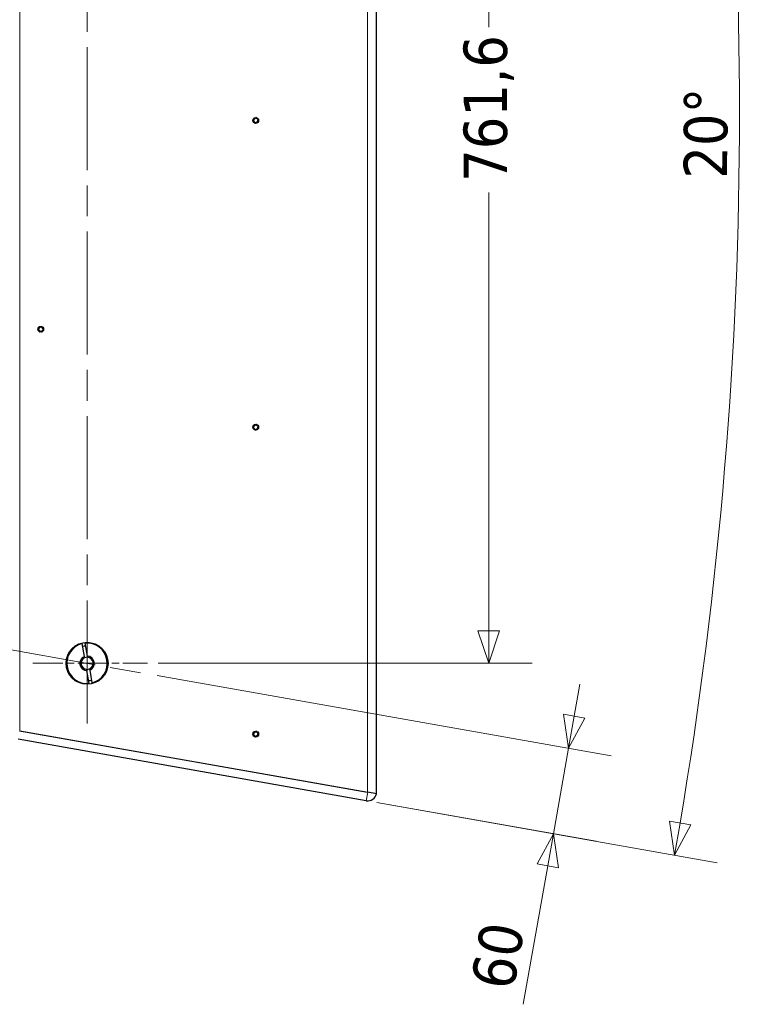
# Model space of a CAD drawing. Header units: millimetres. Extents: x 90 to 4365, y 90 to 3088.
# Tile 38 of 40: x 2731 to 3242, y 1603 to 2284. Entities that reach past the tile are written whole.
import ezdxf

# ---------------------------------------------------------------- set-up
doc = ezdxf.new("R2010")
doc.units = ezdxf.units.MM
doc.header["$LTSCALE"] = 15
doc.linetypes.add('CHAIN', pattern=[0.3543, 0.2362, -0.0295, 0.0591, -0.0295])
doc.linetypes.add('LONG_DASH_DOTTED', pattern=[0.3001, 0.2362, -0.0295, 0.0049, -0.0295])
for name, color, linetype, lineweight, true_color in [('Centro (ISO)', 7, 'Continuous', 15, 0x0080bf), ("Linea d'asse (ISO)", 7, 'LONG_DASH_DOTTED', 15, 0xff0080), ('Quota (ISO)', 7, 'Continuous', 15, 0x008000), ('Visibile sottile (ISO)', 9, 'Continuous', 18, 0x808080)]:
    doc.layers.add(name, color=color, linetype=linetype, lineweight=lineweight, true_color=true_color)
doc.layers.add('Visibile (ISO)', color=7, linetype='Continuous', lineweight=25)
doc.styles.add('Testo nota (ISO)', font='tahoma.ttf')
doc.dimstyles.new('Default (ISO)', dxfattribs={"dimscale": 15, "dimtxt": 2, "dimasz": 1.5, "dimexe": 2, "dimexo": 0.5, "dimgap": 0.5, "dimtad": 1, "dimtoh": 1, "dimrnd": 1e-08, "dimtxsty": 'Testo nota (ISO)', "dimblk": 'Filled-1', "dimcen": 0.09, "dimdle": 10, "dimclrd": 256, "dimclre": 256, "dimclrt": 256, "dimazin": 2, "dimtfac": 0.75, "dimtmove": 0, "dimatfit": 3, "dimfxl": 0, "dimtolj": 1, "dimtzin": 0, "dimlwd": -1, "dimlwe": -1, "dimarcsym": 0})

# ---------------------------------------------------------------- blocks, each defined once
blk = doc.blocks.new('Filled-1')
at = {"color": 0}
for p, q in [((0, 0), (-1, 0.333)), ((-1, 0.333), (-1, -0.333)), ((-1, 0), (0, 0)), ((-1, -0.333), (0, 0))]:
    blk.add_line(p, q, dxfattribs=at)
at = {"color": 0, "flags": 128}
blk.add_lwpolyline([(-1, -0.333), (0, 0), (-1, 0.333), (-1, -0.333)], dxfattribs=at)
at = {"color": 0}
blk.add_solid([(-1, -0.333), (0, 0), (-1, 0.333), (-1, -0.333)], dxfattribs=at)
blk = doc.blocks.new('*D15')
at = {"layer": 'Defpoints', "color": 0, "transparency": 16777216}
for p in [(2970.22, 2695.52), (3223.24, 2391.64), (271.97, 2219.75), (2970.22, 1743.97)]:
    blk.add_point(p, dxfattribs=at)
at = {"layer": 'Quota (ISO)', "transparency": 16777216}
for p, q in [((2977.6, 2696.82), (3212.87, 2738.31)), ((2977.6, 1742.67), (3212.87, 1701.19))]:
    blk.add_line(p, q, dxfattribs=at)
blk.add_arc((271.97, 2219.75), 2956.27, 350.43608, 9.56392, dxfattribs=at)
at = {"layer": 'Quota (ISO)', "transparency": 16777216, "xscale": 22.5, "yscale": 22.5, "zscale": 22.5}
for p, rotation in [((3183.32, 2733.1), 99.78196200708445), ((3183.32, 1706.4), 260.2180379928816)]:
    blk.add_blockref('Filled-1', p, dxfattribs=dict(at, rotation=rotation))
at = {"layer": 'Quota (ISO)', "transparency": 16777216, "insert": (3204.91, 2173.84), "char_height": 30, "attachment_point": 4, "rotation": 89.69154, "style": 'Testo nota (ISO)'}
blk.add_mtext('\\A1;20°', dxfattribs=at)
blk = doc.blocks.new('*D20')
at = {"layer": 'Defpoints', "color": 0, "transparency": 16777216}
for p in [(2818.22, 1831.7), (2970.22, 1743.97), (3099.54, 1721.17)]:
    blk.add_point(p, dxfattribs=at)
at = {"layer": 'Quota (ISO)', "transparency": 16777216}
for p, q in [((2825.61, 1830.4), (3139.51, 1775.05)), ((3113.87, 1802.42), (3117.78, 1824.57)), ((3109.96, 1780.26), (3099.54, 1721.17)), ((2977.6, 1742.67), (3129.09, 1715.96)), ((3095.64, 1699.01), (3078.76, 1603.33))]:
    blk.add_line(p, q, dxfattribs=at)
at = {"layer": 'Quota (ISO)', "transparency": 16777216, "xscale": 22.5, "yscale": 22.5, "zscale": 22.5}
for p, rotation in [((3109.96, 1780.26), 259.9999999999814), ((3099.54, 1721.17), 79.99999999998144)]:
    blk.add_blockref('Filled-1', p, dxfattribs=dict(at, rotation=rotation))
at = {"layer": 'Quota (ISO)', "transparency": 16777216, "insert": (3057.3, 1614.73), "char_height": 30, "attachment_point": 4, "rotation": 80, "style": 'Testo nota (ISO)'}
blk.add_mtext('\\A1;60', dxfattribs=at)
blk = doc.blocks.new('*D26')
at = {"layer": 'Defpoints', "color": 0, "transparency": 16777216}
for p in [(2818.86, 2600.56), (2818.86, 1838.94), (3054.87, 1838.94)]:
    blk.add_point(p, dxfattribs=at)
at = {"layer": 'Quota (ISO)', "transparency": 16777216}
for p, q in [((2826.36, 2600.56), (3084.87, 2600.56)), ((3054.87, 2578.06), (3054.87, 2278.41)), ((3054.87, 1861.44), (3054.87, 2164.16)), ((2826.36, 1838.94), (3084.87, 1838.94))]:
    blk.add_line(p, q, dxfattribs=at)
at = {"layer": 'Quota (ISO)', "transparency": 16777216, "xscale": 22.5, "yscale": 22.5, "zscale": 22.5}
for p, rotation in [((3054.87, 2600.56), 90), ((3054.87, 1838.94), 270)]:
    blk.add_blockref('Filled-1', p, dxfattribs=dict(at, rotation=rotation))
at = {"layer": 'Quota (ISO)', "transparency": 16777216, "insert": (3054.87, 2171.66), "char_height": 30, "attachment_point": 4, "rotation": 90, "style": 'Testo nota (ISO)'}
blk.add_mtext('\\A1;761,6', dxfattribs=at)

msp = doc.modelspace()

# ---------------------------------------------------------------- linework, layer by layer
at = {"layer": 'Centro (ISO)', "linetype": 'CHAIN', "ltscale": 5.866186}
msp.add_line((2739.669, 1838.939), (2818.857, 1838.939), dxfattribs=at)
at = {"layer": "Linea d'asse (ISO)", "linetype": 'CHAIN', "ltscale": 23.990969}
for p, q in [((2777.169, 1797.251), (2777.169, 2642.245)), ((2322.314, 1919.142), (2818.223, 1831.7))]:
    msp.add_line(p, q, dxfattribs=at)
at = {"layer": 'Visibile (ISO)'}
for p, q in [((2977.169, 1748.841), (2977.169, 2690.655)), ((2775.333, 1843.59), (2773.759, 1852.517)), ((2775.729, 1852.865), (2777.303, 1843.937)), ((2778.609, 1825.013), (2777.035, 1833.941)), ((2779.004, 1834.288), (2780.578, 1825.361)), ((2730.554, 1792.325), (2971.26, 1749.882)), ((2730.633, 1792.311), (2971.169, 1749.898)), ((2970.218, 1743.974), (2729.512, 1786.416)), ((2977.169, 1748.841), (2971.26, 1749.882))]:
    msp.add_line(p, q, dxfattribs=at)
for centre, radius in [((2893.794, 2214.069), 2), ((2745.169, 2069.748), 2), ((2893.794, 2002.069), 2), ((2777.169, 1838.939), 14.5), ((2893.794, 1790.069), 2)]:
    msp.add_circle(centre, radius, dxfattribs=at)
for centre, radius, start, end in [((2892.223, 2213.498), 0.279, 128.189793, 271.810207), ((2891.448, 2214.483), 0.975, 308.189685, 31.810315), ((2892.263, 2212.245), 0.975, 8.189793, 91.810207), ((2892.513, 2215.144), 0.279, 68.189685, 211.810315), ((2892.979, 2216.307), 0.975, 248.189685, 331.810315), ((2893.504, 2212.423), 0.279, 188.189685, 331.810315), ((2894.608, 2211.831), 0.975, 68.189685, 151.810315), ((2894.084, 2215.715), 0.279, 8.189685, 151.810315), ((2895.325, 2215.894), 0.975, 188.189685, 271.810315), ((2895.074, 2212.995), 0.279, 248.189685, 31.810315), ((2896.139, 2213.656), 0.975, 128.189685, 211.810315), ((2895.364, 2214.641), 0.279, 308.189685, 91.810315), ((2743.497, 2069.748), 0.279, 108.189793, 251.810207), ((2743.106, 2070.939), 0.975, 288.189685, 11.810315), ((2743.106, 2068.557), 0.975, 348.189793, 71.810207), ((2744.333, 2071.195), 0.279, 48.189685, 191.810315), ((2744.333, 2068.3), 0.279, 168.189685, 311.810315), ((2745.169, 2072.13), 0.975, 228.189685, 311.810315), ((2745.169, 2067.366), 0.975, 48.189685, 131.810315), ((2746.004, 2071.195), 0.279, 348.189685, 131.810315), ((2746.004, 2068.3), 0.279, 228.189685, 11.810315), ((2747.232, 2070.939), 0.975, 168.189685, 251.810315), ((2747.232, 2068.557), 0.975, 108.189685, 191.810315), ((2746.84, 2069.748), 0.279, 288.189685, 71.810315), ((2892.223, 2001.498), 0.279, 128.189793, 271.810207), ((2891.448, 2002.483), 0.975, 308.189685, 31.810315), ((2892.263, 2000.245), 0.975, 8.189793, 91.810207), ((2892.513, 2003.144), 0.279, 68.189685, 211.810315), ((2892.979, 2004.307), 0.975, 248.189685, 331.810315), ((2893.504, 2000.423), 0.279, 188.189685, 331.810315), ((2894.608, 1999.831), 0.975, 68.189685, 151.810315), ((2894.084, 2003.715), 0.279, 8.189685, 151.810315), ((2895.325, 2003.894), 0.975, 188.189685, 271.810315), ((2895.074, 2000.995), 0.279, 248.189685, 31.810315), ((2896.139, 2001.656), 0.975, 128.189685, 211.810315), ((2895.364, 2002.641), 0.279, 308.189685, 91.810315), ((2777.169, 1838.939), 14, 104.096044, 275.903956), ((2777.169, 1838.939), 12, 95.219808, 104.780192), ((2777.169, 1838.939), 14, 284.096044, 95.903956), ((2777.169, 1838.939), 5, 291.536959, 88.463041), ((2777.169, 1838.939), 5, 111.536959, 268.463041), ((2777.169, 1838.939), 4.188, 113.814396, 266.185604), ((2777.169, 1838.939), 4.188, 86.185604, 113.814396), ((2777.169, 1838.939), 4.188, 293.814396, 86.185604), ((2777.169, 1838.939), 4.188, 266.185604, 293.814396), ((2777.169, 1838.939), 12, 275.219808, 284.780192), ((2892.223, 1789.498), 0.279, 128.189793, 271.810207), ((2891.448, 1790.483), 0.975, 308.189685, 31.810315), ((2892.513, 1791.144), 0.279, 68.189685, 211.810315), ((2892.979, 1792.307), 0.975, 248.189685, 331.810315), ((2894.084, 1791.715), 0.279, 8.189685, 151.810315), ((2895.325, 1791.894), 0.975, 188.189685, 271.810315), ((2896.139, 1789.656), 0.975, 128.189685, 211.810315), ((2895.364, 1790.641), 0.279, 308.189685, 91.810315), ((2892.263, 1788.245), 0.975, 8.189793, 91.810207), ((2893.504, 1788.423), 0.279, 188.189685, 331.810315), ((2894.608, 1787.831), 0.975, 68.189685, 151.810315), ((2895.074, 1788.995), 0.279, 248.189685, 31.810315), ((2971.26, 1749.882), 6, 260, 350)]:
    msp.add_arc(centre, radius, start, end, dxfattribs=at)
for points, knots in [([(2892.068, 2213.695), (2892.041, 2213.675), (2892.019, 2213.648), (2891.986, 2213.591), (2891.975, 2213.555), (2891.968, 2213.482), (2891.973, 2213.445), (2891.998, 2213.378), (2892.018, 2213.345), (2892.07, 2213.293), (2892.102, 2213.274), (2892.164, 2213.251), (2892.198, 2213.245), (2892.231, 2213.246)], [0.085145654, 0.085145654, 0.085145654, 0.085145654, 0.095628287, 0.095628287, 0.106325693, 0.106325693, 0.117023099, 0.117023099, 0.127720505, 0.127720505, 0.138417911, 0.138417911, 0.148900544, 0.148900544, 0.148900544, 0.148900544]), ([(2892.3, 2215.011), (2892.335, 2214.955), (2892.364, 2214.896), (2892.417, 2214.761), (2892.439, 2214.673), (2892.458, 2214.49), (2892.454, 2214.395), (2892.423, 2214.221), (2892.395, 2214.131), (2892.314, 2213.965), (2892.263, 2213.89), (2892.168, 2213.781), (2892.12, 2213.735), (2892.068, 2213.695)], [0.45465579, 0.45465579, 0.45465579, 0.45465579, 0.4751446, 0.4751446, 0.5015906, 0.5015906, 0.52803661, 0.52803661, 0.55448261, 0.55448261, 0.58092861, 0.58092861, 0.60141741, 0.60141741, 0.60141741, 0.60141741]), ([(2892.231, 2213.246), (2892.297, 2213.249), (2892.363, 2213.245), (2892.506, 2213.222), (2892.594, 2213.198), (2892.762, 2213.123), (2892.842, 2213.072), (2892.977, 2212.958), (2893.041, 2212.888), (2893.144, 2212.736), (2893.184, 2212.654), (2893.231, 2212.517), (2893.246, 2212.453), (2893.255, 2212.387)], [0.45465696, 0.45465696, 0.45465696, 0.45465696, 0.47514564, 0.47514564, 0.50159168, 0.50159168, 0.52803773, 0.52803773, 0.55448378, 0.55448378, 0.58092983, 0.58092983, 0.6014185, 0.6014185, 0.6014185, 0.6014185]), ([(2892.607, 2215.377), (2892.576, 2215.39), (2892.542, 2215.396), (2892.476, 2215.395), (2892.439, 2215.388), (2892.373, 2215.357), (2892.343, 2215.333), (2892.297, 2215.279), (2892.279, 2215.245), (2892.26, 2215.174), (2892.259, 2215.137), (2892.27, 2215.072), (2892.282, 2215.039), (2892.3, 2215.011)], [0.085145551, 0.085145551, 0.085145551, 0.085145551, 0.095628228, 0.095628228, 0.106325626, 0.106325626, 0.117023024, 0.117023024, 0.127720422, 0.127720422, 0.13841782, 0.13841782, 0.148900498, 0.148900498, 0.148900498, 0.148900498]), ([(2893.863, 2215.834), (2893.832, 2215.776), (2893.795, 2215.721), (2893.704, 2215.608), (2893.639, 2215.544), (2893.49, 2215.436), (2893.406, 2215.392), (2893.24, 2215.332), (2893.148, 2215.312), (2892.964, 2215.298), (2892.873, 2215.305), (2892.731, 2215.333), (2892.668, 2215.352), (2892.607, 2215.377)], [0.45465579, 0.45465579, 0.45465579, 0.45465579, 0.4751446, 0.4751446, 0.5015906, 0.5015906, 0.52803661, 0.52803661, 0.55448261, 0.55448261, 0.58092861, 0.58092861, 0.60141742, 0.60141742, 0.60141742, 0.60141742]), ([(2893.255, 2212.387), (2893.259, 2212.354), (2893.271, 2212.322), (2893.304, 2212.265), (2893.329, 2212.237), (2893.389, 2212.195), (2893.425, 2212.18), (2893.495, 2212.168), (2893.533, 2212.169), (2893.604, 2212.189), (2893.636, 2212.206), (2893.688, 2212.248), (2893.71, 2212.275), (2893.725, 2212.304)], [0.085145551, 0.085145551, 0.085145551, 0.085145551, 0.095628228, 0.095628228, 0.106325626, 0.106325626, 0.117023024, 0.117023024, 0.127720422, 0.127720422, 0.13841782, 0.13841782, 0.148900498, 0.148900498, 0.148900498, 0.148900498]), ([(2893.725, 2212.304), (2893.756, 2212.363), (2893.792, 2212.418), (2893.883, 2212.531), (2893.948, 2212.594), (2894.097, 2212.702), (2894.182, 2212.746), (2894.347, 2212.806), (2894.44, 2212.827), (2894.623, 2212.84), (2894.714, 2212.833), (2894.857, 2212.805), (2894.92, 2212.786), (2894.981, 2212.761)], [0.45465579, 0.45465579, 0.45465579, 0.45465579, 0.4751446, 0.4751446, 0.5015906, 0.5015906, 0.52803661, 0.52803661, 0.55448261, 0.55448261, 0.58092861, 0.58092861, 0.60141742, 0.60141742, 0.60141742, 0.60141742]), ([(2894.333, 2215.751), (2894.328, 2215.784), (2894.317, 2215.817), (2894.283, 2215.874), (2894.258, 2215.901), (2894.198, 2215.944), (2894.163, 2215.958), (2894.093, 2215.97), (2894.055, 2215.969), (2893.984, 2215.95), (2893.951, 2215.932), (2893.9, 2215.89), (2893.878, 2215.864), (2893.863, 2215.834)], [0.085145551, 0.085145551, 0.085145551, 0.085145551, 0.095628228, 0.095628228, 0.106325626, 0.106325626, 0.117023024, 0.117023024, 0.127720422, 0.127720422, 0.13841782, 0.13841782, 0.148900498, 0.148900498, 0.148900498, 0.148900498]), ([(2895.356, 2214.892), (2895.291, 2214.889), (2895.225, 2214.893), (2895.082, 2214.916), (2894.994, 2214.941), (2894.826, 2215.016), (2894.746, 2215.067), (2894.611, 2215.18), (2894.547, 2215.25), (2894.443, 2215.402), (2894.404, 2215.485), (2894.357, 2215.622), (2894.342, 2215.686), (2894.333, 2215.751)], [0.45465579, 0.45465579, 0.45465579, 0.45465579, 0.4751446, 0.4751446, 0.5015906, 0.5015906, 0.52803661, 0.52803661, 0.55448261, 0.55448261, 0.58092861, 0.58092861, 0.60141742, 0.60141742, 0.60141742, 0.60141742]), ([(2894.981, 2212.761), (2895.012, 2212.749), (2895.046, 2212.742), (2895.112, 2212.743), (2895.148, 2212.751), (2895.215, 2212.782), (2895.245, 2212.805), (2895.291, 2212.86), (2895.309, 2212.893), (2895.327, 2212.964), (2895.329, 2213.001), (2895.318, 2213.067), (2895.306, 2213.099), (2895.288, 2213.127)], [0.085145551, 0.085145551, 0.085145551, 0.085145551, 0.095628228, 0.095628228, 0.106325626, 0.106325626, 0.117023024, 0.117023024, 0.127720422, 0.127720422, 0.13841782, 0.13841782, 0.148900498, 0.148900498, 0.148900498, 0.148900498]), ([(2895.288, 2213.127), (2895.253, 2213.183), (2895.223, 2213.242), (2895.171, 2213.377), (2895.148, 2213.466), (2895.13, 2213.649), (2895.134, 2213.743), (2895.164, 2213.917), (2895.193, 2214.008), (2895.273, 2214.173), (2895.325, 2214.248), (2895.42, 2214.358), (2895.468, 2214.403), (2895.52, 2214.443)], [0.45465579, 0.45465579, 0.45465579, 0.45465579, 0.4751446, 0.4751446, 0.5015906, 0.5015906, 0.52803661, 0.52803661, 0.55448261, 0.55448261, 0.58092861, 0.58092861, 0.60141742, 0.60141742, 0.60141742, 0.60141742]), ([(2895.52, 2214.443), (2895.546, 2214.464), (2895.569, 2214.49), (2895.601, 2214.548), (2895.613, 2214.583), (2895.619, 2214.656), (2895.614, 2214.694), (2895.59, 2214.761), (2895.569, 2214.793), (2895.517, 2214.845), (2895.486, 2214.864), (2895.424, 2214.888), (2895.39, 2214.893), (2895.356, 2214.892)], [0.085145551, 0.085145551, 0.085145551, 0.085145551, 0.095628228, 0.095628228, 0.106325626, 0.106325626, 0.117023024, 0.117023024, 0.127720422, 0.127720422, 0.13841782, 0.13841782, 0.148900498, 0.148900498, 0.148900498, 0.148900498]), ([(2743.419, 2069.987), (2743.387, 2069.977), (2743.357, 2069.96), (2743.307, 2069.917), (2743.284, 2069.887), (2743.253, 2069.821), (2743.245, 2069.784), (2743.245, 2069.712), (2743.253, 2069.675), (2743.284, 2069.609), (2743.307, 2069.579), (2743.357, 2069.536), (2743.387, 2069.519), (2743.419, 2069.509)], [0.085145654, 0.085145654, 0.085145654, 0.085145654, 0.095628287, 0.095628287, 0.106325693, 0.106325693, 0.117023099, 0.117023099, 0.127720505, 0.127720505, 0.138417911, 0.138417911, 0.148900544, 0.148900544, 0.148900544, 0.148900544]), ([(2744.087, 2071.144), (2744.101, 2071.08), (2744.109, 2071.014), (2744.111, 2070.869), (2744.102, 2070.778), (2744.057, 2070.6), (2744.021, 2070.512), (2743.933, 2070.36), (2743.875, 2070.284), (2743.743, 2070.156), (2743.669, 2070.103), (2743.542, 2070.033), (2743.482, 2070.007), (2743.419, 2069.987)], [0.45465579, 0.45465579, 0.45465579, 0.45465579, 0.4751446, 0.4751446, 0.5015906, 0.5015906, 0.52803661, 0.52803661, 0.55448261, 0.55448261, 0.58092861, 0.58092861, 0.60141741, 0.60141741, 0.60141741, 0.60141741]), ([(2743.419, 2069.509), (2743.482, 2069.489), (2743.542, 2069.463), (2743.669, 2069.393), (2743.743, 2069.34), (2743.875, 2069.211), (2743.933, 2069.136), (2744.021, 2068.984), (2744.057, 2068.896), (2744.102, 2068.717), (2744.111, 2068.627), (2744.109, 2068.482), (2744.101, 2068.416), (2744.087, 2068.352)], [0.45465696, 0.45465696, 0.45465696, 0.45465696, 0.47514564, 0.47514564, 0.50159168, 0.50159168, 0.52803773, 0.52803773, 0.55448378, 0.55448378, 0.58092983, 0.58092983, 0.6014185, 0.6014185, 0.6014185, 0.6014185]), ([(2744.501, 2071.383), (2744.476, 2071.405), (2744.446, 2071.423), (2744.384, 2071.445), (2744.347, 2071.45), (2744.274, 2071.444), (2744.238, 2071.432), (2744.176, 2071.397), (2744.148, 2071.371), (2744.105, 2071.311), (2744.092, 2071.276), (2744.08, 2071.211), (2744.08, 2071.177), (2744.087, 2071.144)], [0.085145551, 0.085145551, 0.085145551, 0.085145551, 0.095628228, 0.095628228, 0.106325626, 0.106325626, 0.117023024, 0.117023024, 0.127720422, 0.127720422, 0.13841782, 0.13841782, 0.148900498, 0.148900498, 0.148900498, 0.148900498]), ([(2744.087, 2068.352), (2744.08, 2068.319), (2744.08, 2068.285), (2744.092, 2068.22), (2744.105, 2068.185), (2744.148, 2068.125), (2744.176, 2068.099), (2744.238, 2068.064), (2744.274, 2068.052), (2744.347, 2068.046), (2744.384, 2068.051), (2744.446, 2068.073), (2744.476, 2068.091), (2744.501, 2068.113)], [0.085145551, 0.085145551, 0.085145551, 0.085145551, 0.095628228, 0.095628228, 0.106325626, 0.106325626, 0.117023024, 0.117023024, 0.127720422, 0.127720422, 0.13841782, 0.13841782, 0.148900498, 0.148900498, 0.148900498, 0.148900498]), ([(2745.837, 2071.383), (2745.788, 2071.338), (2745.735, 2071.299), (2745.611, 2071.224), (2745.528, 2071.187), (2745.351, 2071.137), (2745.257, 2071.124), (2745.081, 2071.124), (2744.987, 2071.137), (2744.81, 2071.187), (2744.727, 2071.224), (2744.602, 2071.299), (2744.549, 2071.338), (2744.501, 2071.383)], [0.45465579, 0.45465579, 0.45465579, 0.45465579, 0.4751446, 0.4751446, 0.5015906, 0.5015906, 0.52803661, 0.52803661, 0.55448261, 0.55448261, 0.58092861, 0.58092861, 0.60141742, 0.60141742, 0.60141742, 0.60141742]), ([(2744.501, 2068.113), (2744.549, 2068.157), (2744.602, 2068.197), (2744.727, 2068.272), (2744.81, 2068.309), (2744.987, 2068.359), (2745.081, 2068.372), (2745.257, 2068.372), (2745.351, 2068.359), (2745.528, 2068.309), (2745.611, 2068.272), (2745.735, 2068.197), (2745.788, 2068.157), (2745.837, 2068.113)], [0.45465579, 0.45465579, 0.45465579, 0.45465579, 0.4751446, 0.4751446, 0.5015906, 0.5015906, 0.52803661, 0.52803661, 0.55448261, 0.55448261, 0.58092861, 0.58092861, 0.60141742, 0.60141742, 0.60141742, 0.60141742]), ([(2746.25, 2071.144), (2746.258, 2071.177), (2746.258, 2071.211), (2746.246, 2071.276), (2746.232, 2071.311), (2746.19, 2071.371), (2746.162, 2071.397), (2746.1, 2071.432), (2746.064, 2071.444), (2745.991, 2071.45), (2745.954, 2071.445), (2745.891, 2071.423), (2745.862, 2071.405), (2745.837, 2071.383)], [0.085145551, 0.085145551, 0.085145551, 0.085145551, 0.095628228, 0.095628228, 0.106325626, 0.106325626, 0.117023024, 0.117023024, 0.127720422, 0.127720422, 0.13841782, 0.13841782, 0.148900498, 0.148900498, 0.148900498, 0.148900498]), ([(2745.837, 2068.113), (2745.862, 2068.091), (2745.891, 2068.073), (2745.954, 2068.051), (2745.991, 2068.046), (2746.064, 2068.052), (2746.1, 2068.064), (2746.162, 2068.099), (2746.19, 2068.125), (2746.232, 2068.185), (2746.246, 2068.22), (2746.258, 2068.285), (2746.258, 2068.319), (2746.25, 2068.352)], [0.085145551, 0.085145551, 0.085145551, 0.085145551, 0.095628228, 0.095628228, 0.106325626, 0.106325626, 0.117023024, 0.117023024, 0.127720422, 0.127720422, 0.13841782, 0.13841782, 0.148900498, 0.148900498, 0.148900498, 0.148900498]), ([(2746.919, 2069.987), (2746.856, 2070.007), (2746.795, 2070.033), (2746.669, 2070.103), (2746.594, 2070.156), (2746.462, 2070.284), (2746.404, 2070.36), (2746.316, 2070.512), (2746.28, 2070.6), (2746.235, 2070.778), (2746.226, 2070.869), (2746.229, 2071.014), (2746.236, 2071.08), (2746.25, 2071.144)], [0.45465579, 0.45465579, 0.45465579, 0.45465579, 0.4751446, 0.4751446, 0.5015906, 0.5015906, 0.52803661, 0.52803661, 0.55448261, 0.55448261, 0.58092861, 0.58092861, 0.60141742, 0.60141742, 0.60141742, 0.60141742]), ([(2746.25, 2068.352), (2746.236, 2068.416), (2746.229, 2068.482), (2746.226, 2068.627), (2746.235, 2068.717), (2746.28, 2068.896), (2746.316, 2068.984), (2746.404, 2069.136), (2746.462, 2069.211), (2746.594, 2069.34), (2746.669, 2069.393), (2746.795, 2069.463), (2746.856, 2069.489), (2746.919, 2069.509)], [0.45465579, 0.45465579, 0.45465579, 0.45465579, 0.4751446, 0.4751446, 0.5015906, 0.5015906, 0.52803661, 0.52803661, 0.55448261, 0.55448261, 0.58092861, 0.58092861, 0.60141742, 0.60141742, 0.60141742, 0.60141742]), ([(2746.919, 2069.509), (2746.95, 2069.519), (2746.981, 2069.536), (2747.031, 2069.579), (2747.054, 2069.609), (2747.085, 2069.675), (2747.093, 2069.712), (2747.093, 2069.784), (2747.085, 2069.821), (2747.054, 2069.887), (2747.031, 2069.917), (2746.981, 2069.96), (2746.95, 2069.977), (2746.919, 2069.987)], [0.085145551, 0.085145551, 0.085145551, 0.085145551, 0.095628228, 0.095628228, 0.106325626, 0.106325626, 0.117023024, 0.117023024, 0.127720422, 0.127720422, 0.13841782, 0.13841782, 0.148900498, 0.148900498, 0.148900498, 0.148900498]), ([(2892.068, 2001.695), (2892.041, 2001.675), (2892.019, 2001.648), (2891.986, 2001.591), (2891.975, 2001.555), (2891.968, 2001.482), (2891.973, 2001.445), (2891.998, 2001.378), (2892.018, 2001.345), (2892.07, 2001.293), (2892.102, 2001.274), (2892.164, 2001.251), (2892.198, 2001.245), (2892.231, 2001.246)], [0.085145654, 0.085145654, 0.085145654, 0.085145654, 0.095628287, 0.095628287, 0.106325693, 0.106325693, 0.117023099, 0.117023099, 0.127720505, 0.127720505, 0.138417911, 0.138417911, 0.148900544, 0.148900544, 0.148900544, 0.148900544]), ([(2892.3, 2003.011), (2892.335, 2002.955), (2892.364, 2002.896), (2892.417, 2002.761), (2892.439, 2002.673), (2892.458, 2002.49), (2892.454, 2002.395), (2892.423, 2002.221), (2892.395, 2002.131), (2892.314, 2001.965), (2892.263, 2001.89), (2892.168, 2001.781), (2892.12, 2001.735), (2892.068, 2001.695)], [0.45465579, 0.45465579, 0.45465579, 0.45465579, 0.4751446, 0.4751446, 0.5015906, 0.5015906, 0.52803661, 0.52803661, 0.55448261, 0.55448261, 0.58092861, 0.58092861, 0.60141741, 0.60141741, 0.60141741, 0.60141741]), ([(2892.231, 2001.246), (2892.297, 2001.249), (2892.363, 2001.245), (2892.506, 2001.222), (2892.594, 2001.198), (2892.762, 2001.123), (2892.842, 2001.072), (2892.977, 2000.958), (2893.041, 2000.888), (2893.144, 2000.736), (2893.184, 2000.654), (2893.231, 2000.517), (2893.246, 2000.453), (2893.255, 2000.387)], [0.45465696, 0.45465696, 0.45465696, 0.45465696, 0.47514564, 0.47514564, 0.50159168, 0.50159168, 0.52803773, 0.52803773, 0.55448378, 0.55448378, 0.58092983, 0.58092983, 0.6014185, 0.6014185, 0.6014185, 0.6014185]), ([(2892.607, 2003.377), (2892.576, 2003.39), (2892.542, 2003.396), (2892.476, 2003.395), (2892.439, 2003.388), (2892.373, 2003.357), (2892.343, 2003.333), (2892.297, 2003.279), (2892.279, 2003.245), (2892.26, 2003.174), (2892.259, 2003.137), (2892.27, 2003.072), (2892.282, 2003.039), (2892.3, 2003.011)], [0.085145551, 0.085145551, 0.085145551, 0.085145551, 0.095628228, 0.095628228, 0.106325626, 0.106325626, 0.117023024, 0.117023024, 0.127720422, 0.127720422, 0.13841782, 0.13841782, 0.148900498, 0.148900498, 0.148900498, 0.148900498]), ([(2893.863, 2003.834), (2893.832, 2003.776), (2893.795, 2003.721), (2893.704, 2003.608), (2893.639, 2003.544), (2893.49, 2003.436), (2893.406, 2003.392), (2893.24, 2003.332), (2893.148, 2003.312), (2892.964, 2003.298), (2892.873, 2003.305), (2892.731, 2003.333), (2892.668, 2003.352), (2892.607, 2003.377)], [0.45465579, 0.45465579, 0.45465579, 0.45465579, 0.4751446, 0.4751446, 0.5015906, 0.5015906, 0.52803661, 0.52803661, 0.55448261, 0.55448261, 0.58092861, 0.58092861, 0.60141742, 0.60141742, 0.60141742, 0.60141742]), ([(2893.255, 2000.387), (2893.259, 2000.354), (2893.271, 2000.322), (2893.304, 2000.265), (2893.329, 2000.237), (2893.389, 2000.195), (2893.425, 2000.18), (2893.495, 2000.168), (2893.533, 2000.169), (2893.604, 2000.189), (2893.636, 2000.206), (2893.688, 2000.248), (2893.71, 2000.275), (2893.725, 2000.304)], [0.085145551, 0.085145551, 0.085145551, 0.085145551, 0.095628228, 0.095628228, 0.106325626, 0.106325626, 0.117023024, 0.117023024, 0.127720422, 0.127720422, 0.13841782, 0.13841782, 0.148900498, 0.148900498, 0.148900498, 0.148900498]), ([(2893.725, 2000.304), (2893.756, 2000.363), (2893.792, 2000.418), (2893.883, 2000.531), (2893.948, 2000.594), (2894.097, 2000.702), (2894.182, 2000.746), (2894.347, 2000.806), (2894.44, 2000.827), (2894.623, 2000.84), (2894.714, 2000.833), (2894.857, 2000.805), (2894.92, 2000.786), (2894.981, 2000.761)], [0.45465579, 0.45465579, 0.45465579, 0.45465579, 0.4751446, 0.4751446, 0.5015906, 0.5015906, 0.52803661, 0.52803661, 0.55448261, 0.55448261, 0.58092861, 0.58092861, 0.60141742, 0.60141742, 0.60141742, 0.60141742]), ([(2894.333, 2003.751), (2894.328, 2003.784), (2894.317, 2003.817), (2894.283, 2003.874), (2894.258, 2003.901), (2894.198, 2003.944), (2894.163, 2003.958), (2894.093, 2003.97), (2894.055, 2003.969), (2893.984, 2003.95), (2893.951, 2003.932), (2893.9, 2003.89), (2893.878, 2003.864), (2893.863, 2003.834)], [0.085145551, 0.085145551, 0.085145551, 0.085145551, 0.095628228, 0.095628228, 0.106325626, 0.106325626, 0.117023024, 0.117023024, 0.127720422, 0.127720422, 0.13841782, 0.13841782, 0.148900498, 0.148900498, 0.148900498, 0.148900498]), ([(2895.356, 2002.892), (2895.291, 2002.889), (2895.225, 2002.893), (2895.082, 2002.916), (2894.994, 2002.941), (2894.826, 2003.016), (2894.746, 2003.067), (2894.611, 2003.18), (2894.547, 2003.25), (2894.443, 2003.402), (2894.404, 2003.485), (2894.357, 2003.622), (2894.342, 2003.686), (2894.333, 2003.751)], [0.45465579, 0.45465579, 0.45465579, 0.45465579, 0.4751446, 0.4751446, 0.5015906, 0.5015906, 0.52803661, 0.52803661, 0.55448261, 0.55448261, 0.58092861, 0.58092861, 0.60141742, 0.60141742, 0.60141742, 0.60141742]), ([(2894.981, 2000.761), (2895.012, 2000.749), (2895.046, 2000.742), (2895.112, 2000.743), (2895.148, 2000.751), (2895.215, 2000.782), (2895.245, 2000.805), (2895.291, 2000.86), (2895.309, 2000.893), (2895.327, 2000.964), (2895.329, 2001.001), (2895.318, 2001.067), (2895.306, 2001.099), (2895.288, 2001.127)], [0.085145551, 0.085145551, 0.085145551, 0.085145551, 0.095628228, 0.095628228, 0.106325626, 0.106325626, 0.117023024, 0.117023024, 0.127720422, 0.127720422, 0.13841782, 0.13841782, 0.148900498, 0.148900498, 0.148900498, 0.148900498]), ([(2895.288, 2001.127), (2895.253, 2001.183), (2895.223, 2001.242), (2895.171, 2001.377), (2895.148, 2001.466), (2895.13, 2001.649), (2895.134, 2001.743), (2895.164, 2001.917), (2895.193, 2002.008), (2895.273, 2002.173), (2895.325, 2002.248), (2895.42, 2002.358), (2895.468, 2002.403), (2895.52, 2002.443)], [0.45465579, 0.45465579, 0.45465579, 0.45465579, 0.4751446, 0.4751446, 0.5015906, 0.5015906, 0.52803661, 0.52803661, 0.55448261, 0.55448261, 0.58092861, 0.58092861, 0.60141742, 0.60141742, 0.60141742, 0.60141742]), ([(2895.52, 2002.443), (2895.546, 2002.464), (2895.569, 2002.49), (2895.601, 2002.548), (2895.613, 2002.583), (2895.619, 2002.656), (2895.614, 2002.694), (2895.59, 2002.761), (2895.569, 2002.793), (2895.517, 2002.845), (2895.486, 2002.864), (2895.424, 2002.888), (2895.39, 2002.893), (2895.356, 2002.892)], [0.085145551, 0.085145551, 0.085145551, 0.085145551, 0.095628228, 0.095628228, 0.106325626, 0.106325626, 0.117023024, 0.117023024, 0.127720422, 0.127720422, 0.13841782, 0.13841782, 0.148900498, 0.148900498, 0.148900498, 0.148900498]), ([(2892.068, 1789.695), (2892.041, 1789.675), (2892.019, 1789.648), (2891.986, 1789.591), (2891.975, 1789.555), (2891.968, 1789.482), (2891.973, 1789.445), (2891.998, 1789.378), (2892.018, 1789.345), (2892.07, 1789.293), (2892.102, 1789.274), (2892.164, 1789.251), (2892.198, 1789.245), (2892.231, 1789.246)], [0.085145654, 0.085145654, 0.085145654, 0.085145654, 0.095628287, 0.095628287, 0.106325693, 0.106325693, 0.117023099, 0.117023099, 0.127720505, 0.127720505, 0.138417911, 0.138417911, 0.148900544, 0.148900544, 0.148900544, 0.148900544]), ([(2892.3, 1791.011), (2892.335, 1790.955), (2892.364, 1790.896), (2892.417, 1790.761), (2892.439, 1790.673), (2892.458, 1790.49), (2892.454, 1790.395), (2892.423, 1790.221), (2892.395, 1790.131), (2892.314, 1789.965), (2892.263, 1789.89), (2892.168, 1789.781), (2892.12, 1789.735), (2892.068, 1789.695)], [0.45465579, 0.45465579, 0.45465579, 0.45465579, 0.4751446, 0.4751446, 0.5015906, 0.5015906, 0.52803661, 0.52803661, 0.55448261, 0.55448261, 0.58092861, 0.58092861, 0.60141741, 0.60141741, 0.60141741, 0.60141741]), ([(2892.231, 1789.246), (2892.297, 1789.249), (2892.363, 1789.245), (2892.506, 1789.222), (2892.594, 1789.198), (2892.762, 1789.123), (2892.842, 1789.072), (2892.977, 1788.958), (2893.041, 1788.888), (2893.144, 1788.736), (2893.184, 1788.654), (2893.231, 1788.517), (2893.246, 1788.453), (2893.255, 1788.387)], [0.45465696, 0.45465696, 0.45465696, 0.45465696, 0.47514564, 0.47514564, 0.50159168, 0.50159168, 0.52803773, 0.52803773, 0.55448378, 0.55448378, 0.58092983, 0.58092983, 0.6014185, 0.6014185, 0.6014185, 0.6014185]), ([(2892.607, 1791.377), (2892.576, 1791.39), (2892.542, 1791.396), (2892.476, 1791.395), (2892.439, 1791.388), (2892.373, 1791.357), (2892.343, 1791.333), (2892.297, 1791.279), (2892.279, 1791.245), (2892.26, 1791.174), (2892.259, 1791.137), (2892.27, 1791.072), (2892.282, 1791.039), (2892.3, 1791.011)], [0.085145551, 0.085145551, 0.085145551, 0.085145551, 0.095628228, 0.095628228, 0.106325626, 0.106325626, 0.117023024, 0.117023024, 0.127720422, 0.127720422, 0.13841782, 0.13841782, 0.148900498, 0.148900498, 0.148900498, 0.148900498]), ([(2893.863, 1791.834), (2893.832, 1791.776), (2893.795, 1791.721), (2893.704, 1791.608), (2893.639, 1791.544), (2893.49, 1791.436), (2893.406, 1791.392), (2893.24, 1791.332), (2893.148, 1791.312), (2892.964, 1791.298), (2892.873, 1791.305), (2892.731, 1791.333), (2892.668, 1791.352), (2892.607, 1791.377)], [0.45465579, 0.45465579, 0.45465579, 0.45465579, 0.4751446, 0.4751446, 0.5015906, 0.5015906, 0.52803661, 0.52803661, 0.55448261, 0.55448261, 0.58092861, 0.58092861, 0.60141742, 0.60141742, 0.60141742, 0.60141742]), ([(2894.333, 1791.751), (2894.328, 1791.784), (2894.317, 1791.817), (2894.283, 1791.874), (2894.258, 1791.901), (2894.198, 1791.944), (2894.163, 1791.958), (2894.093, 1791.97), (2894.055, 1791.969), (2893.984, 1791.95), (2893.951, 1791.932), (2893.9, 1791.89), (2893.878, 1791.864), (2893.863, 1791.834)], [0.085145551, 0.085145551, 0.085145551, 0.085145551, 0.095628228, 0.095628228, 0.106325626, 0.106325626, 0.117023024, 0.117023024, 0.127720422, 0.127720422, 0.13841782, 0.13841782, 0.148900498, 0.148900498, 0.148900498, 0.148900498]), ([(2895.356, 1790.892), (2895.291, 1790.889), (2895.225, 1790.893), (2895.082, 1790.916), (2894.994, 1790.941), (2894.826, 1791.016), (2894.746, 1791.067), (2894.611, 1791.18), (2894.547, 1791.25), (2894.443, 1791.402), (2894.404, 1791.485), (2894.357, 1791.622), (2894.342, 1791.686), (2894.333, 1791.751)], [0.45465579, 0.45465579, 0.45465579, 0.45465579, 0.4751446, 0.4751446, 0.5015906, 0.5015906, 0.52803661, 0.52803661, 0.55448261, 0.55448261, 0.58092861, 0.58092861, 0.60141742, 0.60141742, 0.60141742, 0.60141742]), ([(2895.288, 1789.127), (2895.253, 1789.183), (2895.223, 1789.242), (2895.171, 1789.377), (2895.148, 1789.466), (2895.13, 1789.649), (2895.134, 1789.743), (2895.164, 1789.917), (2895.193, 1790.008), (2895.273, 1790.173), (2895.325, 1790.248), (2895.42, 1790.358), (2895.468, 1790.403), (2895.52, 1790.443)], [0.45465579, 0.45465579, 0.45465579, 0.45465579, 0.4751446, 0.4751446, 0.5015906, 0.5015906, 0.52803661, 0.52803661, 0.55448261, 0.55448261, 0.58092861, 0.58092861, 0.60141742, 0.60141742, 0.60141742, 0.60141742]), ([(2895.52, 1790.443), (2895.546, 1790.464), (2895.569, 1790.49), (2895.601, 1790.548), (2895.613, 1790.583), (2895.619, 1790.656), (2895.614, 1790.694), (2895.59, 1790.761), (2895.569, 1790.793), (2895.517, 1790.845), (2895.486, 1790.864), (2895.424, 1790.888), (2895.39, 1790.893), (2895.356, 1790.892)], [0.085145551, 0.085145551, 0.085145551, 0.085145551, 0.095628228, 0.095628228, 0.106325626, 0.106325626, 0.117023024, 0.117023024, 0.127720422, 0.127720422, 0.13841782, 0.13841782, 0.148900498, 0.148900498, 0.148900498, 0.148900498]), ([(2893.255, 1788.387), (2893.259, 1788.354), (2893.271, 1788.322), (2893.304, 1788.265), (2893.329, 1788.237), (2893.389, 1788.195), (2893.425, 1788.18), (2893.495, 1788.168), (2893.533, 1788.169), (2893.604, 1788.189), (2893.636, 1788.206), (2893.688, 1788.248), (2893.71, 1788.275), (2893.725, 1788.304)], [0.085145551, 0.085145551, 0.085145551, 0.085145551, 0.095628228, 0.095628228, 0.106325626, 0.106325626, 0.117023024, 0.117023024, 0.127720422, 0.127720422, 0.13841782, 0.13841782, 0.148900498, 0.148900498, 0.148900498, 0.148900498]), ([(2893.725, 1788.304), (2893.756, 1788.363), (2893.792, 1788.418), (2893.883, 1788.531), (2893.948, 1788.594), (2894.097, 1788.702), (2894.182, 1788.746), (2894.347, 1788.806), (2894.44, 1788.827), (2894.623, 1788.84), (2894.714, 1788.833), (2894.857, 1788.805), (2894.92, 1788.786), (2894.981, 1788.761)], [0.45465579, 0.45465579, 0.45465579, 0.45465579, 0.4751446, 0.4751446, 0.5015906, 0.5015906, 0.52803661, 0.52803661, 0.55448261, 0.55448261, 0.58092861, 0.58092861, 0.60141742, 0.60141742, 0.60141742, 0.60141742]), ([(2894.981, 1788.761), (2895.012, 1788.749), (2895.046, 1788.742), (2895.112, 1788.743), (2895.148, 1788.751), (2895.215, 1788.782), (2895.245, 1788.805), (2895.291, 1788.86), (2895.309, 1788.893), (2895.327, 1788.964), (2895.329, 1789.001), (2895.318, 1789.067), (2895.306, 1789.099), (2895.288, 1789.127)], [0.085145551, 0.085145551, 0.085145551, 0.085145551, 0.095628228, 0.095628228, 0.106325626, 0.106325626, 0.117023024, 0.117023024, 0.127720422, 0.127720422, 0.13841782, 0.13841782, 0.148900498, 0.148900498, 0.148900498, 0.148900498])]:
    msp.add_open_spline(points, degree=3, knots=knots, dxfattribs=at)
for points, weights in [([(2777.303, 1843.937), (2777.382, 1843.491), (2777.447, 1843.118)], [1, 1.00412650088, 1]), ([(2775.478, 1842.77), (2775.412, 1843.144), (2775.333, 1843.59)], [1, 1.00412650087, 1]), ([(2777.035, 1833.941), (2776.956, 1834.387), (2776.89, 1834.76)], [1, 1.00412650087, 1]), ([(2778.86, 1835.108), (2778.926, 1834.734), (2779.004, 1834.288)], [1, 1.00412650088, 1])]:
    msp.add_rational_spline(points, weights, degree=2, dxfattribs=at)
at = {"layer": 'Visibile sottile (ISO)'}
for p, q in [((2971.169, 1749.898), (2971.169, 2689.597)), ((2730.633, 1792.311), (2730.633, 2647.184)), ((2892.051, 2213.716), (2892.068, 2213.695)), ((2892.232, 2213.219), (2892.231, 2213.246)), ((2892.277, 2214.997), (2892.3, 2215.011)), ((2892.617, 2215.402), (2892.607, 2215.377)), ((2893.228, 2212.383), (2893.255, 2212.387)), ((2893.749, 2212.292), (2893.725, 2212.304)), ((2893.838, 2215.847), (2893.863, 2215.834)), ((2894.36, 2215.755), (2894.333, 2215.751)), ((2894.971, 2212.736), (2894.981, 2212.761)), ((2895.311, 2213.142), (2895.288, 2213.127)), ((2895.356, 2214.919), (2895.356, 2214.892)), ((2895.537, 2214.422), (2895.52, 2214.443)), ((2743.41, 2070.013), (2743.419, 2069.987)), ((2743.41, 2069.483), (2743.419, 2069.509)), ((2744.06, 2071.138), (2744.087, 2071.144)), ((2744.06, 2068.357), (2744.087, 2068.352)), ((2744.519, 2071.403), (2744.501, 2071.383)), ((2745.819, 2071.403), (2745.837, 2071.383)), ((2746.277, 2071.138), (2746.25, 2071.144)), ((2746.277, 2068.357), (2746.25, 2068.352)), ((2746.927, 2070.013), (2746.919, 2069.987)), ((2746.927, 2069.483), (2746.919, 2069.509)), ((2744.519, 2068.093), (2744.501, 2068.113)), ((2745.819, 2068.093), (2745.837, 2068.113)), ((2892.051, 2001.716), (2892.068, 2001.695)), ((2892.232, 2001.219), (2892.231, 2001.246)), ((2892.277, 2002.997), (2892.3, 2003.011)), ((2892.617, 2003.402), (2892.607, 2003.377)), ((2893.228, 2000.383), (2893.255, 2000.387)), ((2893.749, 2000.292), (2893.725, 2000.304)), ((2893.838, 2003.847), (2893.863, 2003.834)), ((2894.36, 2003.755), (2894.333, 2003.751)), ((2894.971, 2000.736), (2894.981, 2000.761)), ((2895.311, 2001.142), (2895.288, 2001.127)), ((2895.356, 2002.919), (2895.356, 2002.892)), ((2895.537, 2002.422), (2895.52, 2002.443)), ((2892.051, 1789.716), (2892.068, 1789.695)), ((2892.232, 1789.219), (2892.231, 1789.246)), ((2892.277, 1790.997), (2892.3, 1791.011)), ((2892.617, 1791.402), (2892.607, 1791.377)), ((2893.838, 1791.847), (2893.863, 1791.834)), ((2894.36, 1791.755), (2894.333, 1791.751)), ((2895.356, 1790.919), (2895.356, 1790.892)), ((2895.537, 1790.422), (2895.52, 1790.443)), ((2893.228, 1788.383), (2893.255, 1788.387)), ((2893.749, 1788.292), (2893.725, 1788.304)), ((2894.971, 1788.736), (2894.981, 1788.761)), ((2895.311, 1789.142), (2895.288, 1789.127)), ((2970.218, 1743.974), (2971.26, 1749.882))]:
    msp.add_line(p, q, dxfattribs=at)

# ---------------------------------------------------------------- dimensions: what is measured, and where the dimension line sits
at = {"layer": 'Quota (ISO)'}
dim = msp.add_angular_dim_3p(base=(3223.235, 2391.64), center=(271.967, 2219.748), p1=(2970.218, 1743.974), p2=(2970.218, 2695.522), dimstyle='Default (ISO)', override={"dimgap": 0.5, "dimtoh": 0, "dimadec": 2, "dimtol": 0, "dimlim": 0, "dimtp": 0, "dimtm": 0, "dimtdec": 2}, dxfattribs=at)
dim.commit()
dim.dimension.update_dxf_attribs({"geometry": '*D15', "text_midpoint": (3228.194, 2203.833), "dimtype": 165})
for base, p1, p2, angle, override, picture, middle in [((3054.865, 1838.939), (2818.857, 2600.557), (2818.857, 1838.939), 270, {"dimgap": 0.5, "dimtad": 0, "dimtoh": 0, "dimdec": 1, "dimtol": 0, "dimlim": 0, "dimtp": 0, "dimtm": 0, "dimtdec": 1, "dimtofl": 0, "dimatfit": 1}, '*D26', (3054.865, 2221.284)), ((3099.544, 1721.17), (2818.223, 1831.7), (2970.218, 1743.974), 80, {"dimgap": 0.5, "dimtoh": 0, "dimdec": 2, "dimtol": 0, "dimlim": 0, "dimtp": 0, "dimtm": 0, "dimtdec": 2, "dimtofl": 1, "dimatfit": 1}, '*D20', (3083.685, 1631.229))]:
    dim = msp.add_linear_dim(base=base, p1=p1, p2=p2, angle=angle, dimstyle='Default (ISO)', override=override, dxfattribs=at)
    dim.commit()
    dim.dimension.update_dxf_attribs({"geometry": picture, "text_midpoint": middle, "dimtype": 160})

doc.saveas('drawing.dxf')
